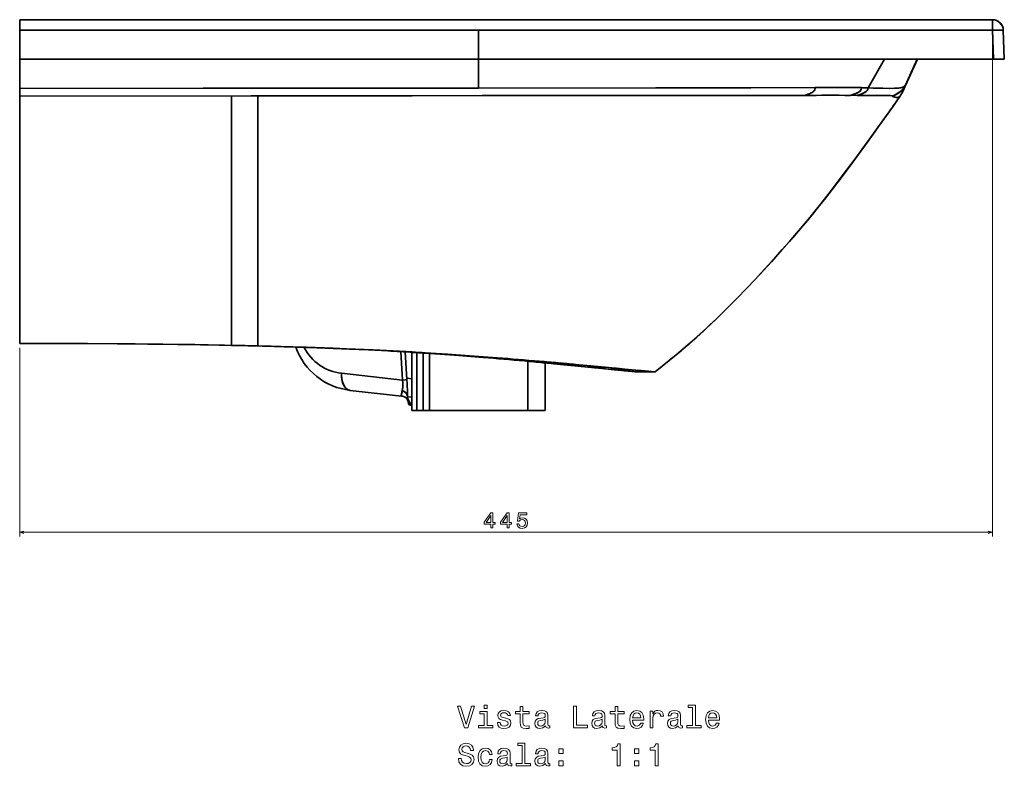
# Model space of a CAD drawing. Extents: x 219 to 1943, y 54 to 1421.
# Tile 7 of 7: x 1492 to 1943, y 845 to 1186. Entities that reach past the tile are written whole.
import ezdxf

# ---------------------------------------------------------------- set-up
doc = ezdxf.new("R2010")
doc.units = 0

msp = doc.modelspace()

# ---------------------------------------------------------------- linework, layer by layer
at = {"color": 7, "lineweight": 35}
for p, q in [((1491.88, 1186.24), (1937.05, 1186.24)), ((1937.05, 1186.24), (1491.88, 1186.24)), ((1491.88, 1181.42), (1701.88, 1181.42)), ((1491.88, 1181.42), (1701.88, 1181.42)), ((1701.88, 1181.42), (1937.05, 1181.42)), ((1701.88, 1181.42), (1937.05, 1181.42)), ((1701.88, 1168.24), (1491.88, 1168.24)), ((1701.88, 1168.24), (1491.88, 1168.24)), ((1701.88, 1168.24), (1491.88, 1168.24)), ((1937.51, 1168.24), (1701.88, 1168.24)), ((1919.59, 1168.24), (1701.88, 1168.24)), ((1701.88, 1168.24), (1937.51, 1168.24)), ((1902.74, 1168.24), (1937.51, 1168.24)), ((1491.88, 1067.16), (1491.88, 1151.3)), ((1491.88, 1067.2), (1491.88, 1151.3)), ((1588.78, 1037.32), (1588.78, 1151.42)), ((1600.85, 1151.43), (1600.85, 1037.04)), ((1491.88, 1038.22), (1491.88, 1067.2)), ((1491.88, 1038.22), (1491.88, 1067.16)), ((1671.38, 1007.48), (1671.38, 1034.13)), ((1673.7, 1033.99), (1673.7, 1007.48)), ((1673.7, 1007.48), (1673.7, 1033.99)), ((1676.52, 1033.81), (1676.52, 1007.48)), ((1676.52, 1007.48), (1676.52, 1033.81)), ((1679.38, 1033.62), (1679.38, 1007.48)), ((1724.38, 1007.48), (1724.38, 1030.04)), ((1724.38, 1030.03), (1724.38, 1007.48)), ((1724.38, 1030.03), (1724.38, 1007.48)), ((1732.38, 1029.3), (1732.38, 1007.48)), ((1732.38, 1029.3), (1732.38, 1007.48)), ((1667.14, 1021.45), (1639.16, 1024.55)), ((1639.16, 1024.55), (1667.14, 1021.45)), ((1666.58, 1014.15), (1643.19, 1016.74)), ((1643.19, 1016.74), (1666.57, 1014.15)), ((1671.38, 1007.48), (1731.79, 1007.48)), ((1679.38, 1007.48), (1724.38, 1007.48)), ((1723.94, 1007.48), (1679.38, 1007.48)), ((1732.38, 1007.48), (1684.94, 1007.48))]:
    msp.add_line(p, q, dxfattribs=at)
at = {"color": 7, "lineweight": 35, "ltscale": 0.120639}
for p, q in [((1491.88, 1186.24), (1491.88, 1181.42)), ((1491.88, 1181.42), (1491.88, 1186.24)), ((1937.05, 1181.42), (1937.05, 1186.24)), ((1937.05, 1181.42), (1937.05, 1186.24)), ((1937.05, 1181.42), (1937.05, 1186.24))]:
    msp.add_line(p, q, dxfattribs=at)
at = {"color": 7, "lineweight": 35, "ltscale": 0.329361}
for p, q in [((1491.88, 1168.24), (1491.88, 1181.42)), ((1491.88, 1168.24), (1491.88, 1181.42)), ((1701.88, 1181.42), (1701.88, 1168.24)), ((1701.88, 1168.24), (1701.88, 1181.42))]:
    msp.add_line(p, q, dxfattribs=at)
at = {"color": 7, "lineweight": 35, "ltscale": 0.329562}
for p, q in [((1937.05, 1181.42), (1937.51, 1168.24)), ((1937.05, 1181.42), (1937.51, 1168.24)), ((1942.5, 1168.24), (1942.04, 1181.42)), ((1942.5, 1168.24), (1942.04, 1181.42)), ((1942.04, 1181.42), (1942.5, 1168.24)), ((1942.5, 1168.24), (1942.04, 1181.42))]:
    msp.add_line(p, q, dxfattribs=at)
at = {"color": 7, "lineweight": 35, "ltscale": 0.000735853}
msp.add_line((1941.93, 1182.33), (1941.92, 1182.36), dxfattribs=at)
at = {"color": 8, "lineweight": 13}
for p, q in [((1937.09, 1179.24), (1937.09, 949.83)), ((1491.88, 1036.22), (1491.88, 949.84)), ((1491.88, 951.84), (1937.09, 951.83))]:
    msp.add_line(p, q, dxfattribs=at)
at = {"color": 7, "lineweight": 35, "ltscale": 0.337402}
for p, q in [((1491.88, 1168.24), (1491.88, 1154.75)), ((1491.88, 1154.75), (1491.88, 1168.24))]:
    msp.add_line(p, q, dxfattribs=at)
at = {"color": 7, "lineweight": 35, "ltscale": 0.331326}
for p, q in [((1701.88, 1154.99), (1701.88, 1168.24)), ((1701.88, 1168.24), (1701.88, 1154.99))]:
    msp.add_line(p, q, dxfattribs=at)
at = {"color": 7, "lineweight": 35, "ltscale": 0.379789}
msp.add_line((1880.16, 1155.07), (1887.74, 1168.24), dxfattribs=at)
msp.add_line((1880.16, 1155.07), (1887.74, 1168.24), dxfattribs=at)
at = {"color": 7, "lineweight": 35, "ltscale": 0.335097}
msp.add_line((1902.68, 1168.24), (1897.15, 1156.03), dxfattribs=at)
msp.add_line((1902.68, 1168.24), (1897.15, 1156.03), dxfattribs=at)
at = {"color": 7, "lineweight": 35, "ltscale": 0.193753}
for p, q in [((1899.54, 1161.18), (1902.74, 1168.24)), ((1902.74, 1168.24), (1899.54, 1161.18))]:
    msp.add_line(p, q, dxfattribs=at)
at = {"color": 7, "lineweight": 35, "ltscale": 0.42114}
msp.add_line((1902.74, 1168.24), (1919.59, 1168.24), dxfattribs=at)
at = {"color": 7, "lineweight": 35, "ltscale": 0.421118}
msp.add_line((1902.74, 1168.24), (1919.59, 1168.24), dxfattribs=at)
at = {"color": 7, "lineweight": 35, "ltscale": 0.305414}
for p, q in [((1931.8, 1168.24), (1919.59, 1168.24)), ((1919.59, 1168.24), (1931.8, 1168.24))]:
    msp.add_line(p, q, dxfattribs=at)
at = {"color": 7, "lineweight": 35, "ltscale": 0.305411}
msp.add_line((1919.59, 1168.24), (1931.8, 1168.24), dxfattribs=at)
at = {"color": 7, "lineweight": 35, "ltscale": 0.000253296}
msp.add_line((1931.8, 1168.24), (1931.79, 1168.24), dxfattribs=at)
at = {"color": 7, "lineweight": 35, "ltscale": 0.267502}
msp.add_line((1931.8, 1168.24), (1942.5, 1168.24), dxfattribs=at)
at = {"color": 7, "lineweight": 35, "ltscale": 0.124924}
for p, q in [((1942.5, 1168.24), (1937.51, 1168.24)), ((1937.51, 1168.24), (1942.5, 1168.24)), ((1937.51, 1168.24), (1942.5, 1168.24))]:
    msp.add_line(p, q, dxfattribs=at)
at = {"color": 7, "lineweight": 35, "ltscale": 0.139384}
msp.add_line((1897.24, 1156.11), (1899.54, 1161.18), dxfattribs=at)
at = {"color": 7, "lineweight": 35, "ltscale": 0.086115}
msp.add_line((1491.88, 1151.3), (1491.88, 1154.75), dxfattribs=at)
at = {"color": 7, "lineweight": 35, "ltscale": 0.055699}
msp.add_line((1896.64, 1154.78), (1895.72, 1152.75), dxfattribs=at)
at = {"color": 7, "lineweight": 35, "ltscale": 0.016271}
msp.add_line((1895.85, 1153.04), (1896.12, 1153.63), dxfattribs=at)
at = {"color": 7, "lineweight": 35, "ltscale": 0.04894}
msp.add_line((1896.12, 1153.63), (1896.92, 1155.41), dxfattribs=at)
at = {"color": 7, "lineweight": 35, "ltscale": 0.048799}
msp.add_line((1896.93, 1155.41), (1896.12, 1153.63), dxfattribs=at)
at = {"color": 7, "lineweight": 35, "ltscale": 0.000510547}
msp.add_line((1896.56, 1155.63), (1896.58, 1155.64), dxfattribs=at)
at = {"color": 7, "lineweight": 35, "ltscale": 0.003189}
for p, q in [((1897.1, 1155.92), (1897.15, 1156.03)), ((1897.15, 1156.03), (1897.1, 1155.92))]:
    msp.add_line(p, q, dxfattribs=at)
at = {"color": 7, "lineweight": 35, "ltscale": 0.000889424}
msp.add_line((1897.15, 1156.03), (1897.18, 1156.06), dxfattribs=at)
at = {"color": 7, "lineweight": 35, "ltscale": 0.000883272}
msp.add_line((1897.15, 1156.03), (1897.18, 1156.06), dxfattribs=at)
at = {"color": 7, "lineweight": 35, "ltscale": 0.000766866}
msp.add_line((1897.18, 1156.06), (1897.2, 1156.07), dxfattribs=at)
msp.add_line((1897.18, 1156.06), (1897.2, 1156.07), dxfattribs=at)
at = {"color": 7, "lineweight": 35, "ltscale": 0.002831}
msp.add_line((1897.2, 1156.07), (1897.29, 1156.15), dxfattribs=at)
at = {"color": 7, "lineweight": 35, "ltscale": 0.00152}
msp.add_line((1897.29, 1156.15), (1897.24, 1156.11), dxfattribs=at)
at = {"color": 7, "lineweight": 35, "ltscale": 0.074835}
for p, q in [((1875.12, 1151.65), (1872.12, 1151.66)), ((1872.12, 1151.66), (1875.12, 1151.65))]:
    msp.add_line(p, q, dxfattribs=at)
at = {"color": 7, "lineweight": 35, "ltscale": 0.004987}
for p, q in [((1875.12, 1151.65), (1875.31, 1151.71)), ((1875.31, 1151.71), (1875.12, 1151.65))]:
    msp.add_line(p, q, dxfattribs=at)
at = {"color": 7, "lineweight": 35, "ltscale": 2.87902e-05}
msp.add_line((1891.28, 1151.22), (1891.28, 1151.22), dxfattribs=at)
at = {"color": 7, "lineweight": 35, "ltscale": 0.001499}
for p, q in [((1891.58, 1151.45), (1891.64, 1151.47)), ((1891.64, 1151.47), (1891.58, 1151.45))]:
    msp.add_line(p, q, dxfattribs=at)
at = {"color": 7, "lineweight": 35, "ltscale": 0.000796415}
for p, q in [((1891.61, 1151.45), (1891.58, 1151.45)), ((1891.58, 1151.45), (1891.61, 1151.45))]:
    msp.add_line(p, q, dxfattribs=at)
at = {"color": 7, "lineweight": 35, "ltscale": 0.000717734}
for p, q in [((1891.64, 1151.44), (1891.61, 1151.45)), ((1891.61, 1151.45), (1891.64, 1151.44))]:
    msp.add_line(p, q, dxfattribs=at)
at = {"color": 7, "lineweight": 35, "ltscale": 0.061055}
for p, q in [((1894.75, 1151.13), (1893.33, 1149.14)), ((1893.33, 1149.14), (1894.75, 1151.13))]:
    msp.add_line(p, q, dxfattribs=at)
at = {"color": 7, "lineweight": 35, "ltscale": 0.000220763}
msp.add_line((1893.61, 1150.71), (1893.62, 1150.71), dxfattribs=at)
at = {"color": 7, "lineweight": 35, "ltscale": 0.013431}
msp.add_line((1887.43, 1140.86), (1887.11, 1140.42), dxfattribs=at)
at = {"color": 7, "lineweight": 35, "ltscale": 0.02425}
msp.add_line((1521.88, 1038.15), (1522.85, 1038.14), dxfattribs=at)
at = {"color": 7, "lineweight": 35, "ltscale": 0.001166}
for p, q in [((1521.88, 1038.15), (1521.88, 1038.1)), ((1521.88, 1038.1), (1521.88, 1038.15))]:
    msp.add_line(p, q, dxfattribs=at)
at = {"color": 7, "lineweight": 35, "ltscale": 0.001163}
msp.add_line((1521.88, 1038.15), (1521.88, 1038.1), dxfattribs=at)
at = {"color": 7, "lineweight": 35, "ltscale": 0.078197}
for p, q in [((1588.78, 1037.32), (1591.9, 1037.27)), ((1591.9, 1037.27), (1588.78, 1037.32))]:
    msp.add_line(p, q, dxfattribs=at)
at = {"color": 7, "lineweight": 35, "ltscale": 0.087899}
for p, q in [((1600.85, 1037.04), (1604.36, 1036.98)), ((1604.36, 1036.98), (1600.85, 1037.04))]:
    msp.add_line(p, q, dxfattribs=at)
at = {"color": 7, "lineweight": 35, "ltscale": 0.132878}
for p, q in [((1660.34, 1034.77), (1665.66, 1034.61)), ((1665.66, 1034.61), (1660.34, 1034.77))]:
    msp.add_line(p, q, dxfattribs=at)
at = {"color": 7, "lineweight": 35, "ltscale": 0.32512}
msp.add_line((1666.31, 1034.43), (1667.14, 1021.45), dxfattribs=at)
at = {"color": 7, "lineweight": 35, "ltscale": 0.325117}
msp.add_line((1667.14, 1021.45), (1666.31, 1034.43), dxfattribs=at)
at = {"color": 7, "lineweight": 35, "ltscale": 0.316821}
msp.add_line((1669.04, 1021.67), (1668.24, 1034.32), dxfattribs=at)
at = {"color": 7, "lineweight": 35, "ltscale": 0.140514}
for p, q in [((1671.81, 1034.1), (1677.43, 1033.94)), ((1677.43, 1033.94), (1671.81, 1034.1))]:
    msp.add_line(p, q, dxfattribs=at)
at = {"color": 7, "lineweight": 35, "ltscale": 0.159564}
for p, q in [((1704.01, 1031.78), (1710.39, 1031.63)), ((1710.39, 1031.63), (1704.01, 1031.78))]:
    msp.add_line(p, q, dxfattribs=at)
at = {"color": 7, "lineweight": 35, "ltscale": 0.169887}
for p, q in [((1722.88, 1030.17), (1729.68, 1030.06)), ((1729.68, 1030.06), (1722.88, 1030.17))]:
    msp.add_line(p, q, dxfattribs=at)
at = {"color": 7, "lineweight": 35, "ltscale": 0.174424}
for p, q in [((1731.37, 1029.4), (1738.34, 1029.3)), ((1738.34, 1029.3), (1731.37, 1029.4))]:
    msp.add_line(p, q, dxfattribs=at)
at = {"color": 7, "lineweight": 35, "ltscale": 0.178574}
for p, q in [((1739.15, 1028.66), (1746.29, 1028.59)), ((1746.29, 1028.59), (1739.15, 1028.66))]:
    msp.add_line(p, q, dxfattribs=at)
at = {"color": 7, "lineweight": 35, "ltscale": 0.185843}
for p, q in [((1752.42, 1027.36), (1759.86, 1027.32)), ((1759.86, 1027.32), (1752.42, 1027.36))]:
    msp.add_line(p, q, dxfattribs=at)
at = {"color": 7, "lineweight": 35, "ltscale": 0.070533}
msp.add_line((1759.72, 1026.62), (1762.52, 1026.34), dxfattribs=at)
at = {"color": 7, "lineweight": 35, "ltscale": 0.067122}
msp.add_line((1759.85, 1026.61), (1762.52, 1026.34), dxfattribs=at)
at = {"color": 7, "lineweight": 35, "ltscale": 0.191761}
for p, q in [((1762.52, 1026.34), (1770.19, 1026.32)), ((1770.19, 1026.32), (1762.52, 1026.34))]:
    msp.add_line(p, q, dxfattribs=at)
at = {"color": 7, "lineweight": 35, "ltscale": 0.003321}
msp.add_line((1774.35, 1025.22), (1774.48, 1025.22), dxfattribs=at)
at = {"color": 7, "lineweight": 35, "ltscale": 0.003299}
msp.add_line((1774.48, 1025.22), (1774.35, 1025.22), dxfattribs=at)
at = {"color": 7, "lineweight": 35, "ltscale": 0.199841}
msp.add_line((1782.48, 1025.22), (1774.48, 1025.22), dxfattribs=at)
at = {"color": 7, "lineweight": 35, "ltscale": 0.200043}
msp.add_line((1782.48, 1025.22), (1774.48, 1025.22), dxfattribs=at)
at = {"color": 7, "lineweight": 35, "ltscale": 0.017203}
msp.add_line((1782.65, 1025.24), (1781.97, 1025.24), dxfattribs=at)
at = {"color": 7, "lineweight": 35, "ltscale": 0.013635}
msp.add_line((1782.09, 1025.23), (1782.63, 1025.23), dxfattribs=at)
at = {"color": 7, "lineweight": 35, "ltscale": 0.010986}
msp.add_line((1782.63, 1025.23), (1782.19, 1025.23), dxfattribs=at)
at = {"color": 7, "lineweight": 35, "ltscale": 0.001355}
msp.add_line((1782.63, 1025.24), (1782.58, 1025.24), dxfattribs=at)
at = {"color": 7, "lineweight": 35, "ltscale": 0.000385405}
msp.add_line((1782.63, 1025.23), (1782.65, 1025.24), dxfattribs=at)
at = {"color": 7, "lineweight": 35, "ltscale": 0.000186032}
msp.add_line((1782.65, 1025.24), (1782.65, 1025.24), dxfattribs=at)
at = {"color": 7, "lineweight": 35, "ltscale": 0.059812}
for p, q in [((1671.38, 1022.07), (1669, 1022.33)), ((1669, 1022.33), (1671.38, 1022.07))]:
    msp.add_line(p, q, dxfattribs=at)
at = {"color": 7, "lineweight": 35, "ltscale": 0.000184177}
msp.add_line((1643.2, 1016.74), (1643.19, 1016.74), dxfattribs=at)
at = {"color": 7, "lineweight": 35, "ltscale": 0.000190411}
msp.add_line((1643.19, 1016.74), (1643.2, 1016.74), dxfattribs=at)
at = {"color": 7, "lineweight": 35, "ltscale": 0.049965}
for p, q in [((1671.38, 1013.62), (1669.39, 1013.84)), ((1669.39, 1013.84), (1671.38, 1013.62))]:
    msp.add_line(p, q, dxfattribs=at)
at = {"color": 7, "lineweight": 35, "ltscale": 0.014586}
msp.add_line((1671.38, 1009.96), (1670.79, 1009.99), dxfattribs=at)
at = {"color": 7, "lineweight": 35, "ltscale": 0.058109}
msp.add_line((1673.7, 1007.48), (1671.38, 1007.48), dxfattribs=at)
at = {"color": 7, "lineweight": 35, "ltscale": 0.070499}
msp.add_line((1676.52, 1007.48), (1673.7, 1007.48), dxfattribs=at)
at = {"color": 7, "lineweight": 35, "ltscale": 0.094855}
msp.add_line((1680.31, 1007.48), (1676.52, 1007.48), dxfattribs=at)
at = {"color": 7, "lineweight": 35, "ltscale": 0.11557}
msp.add_line((1684.94, 1007.48), (1680.31, 1007.48), dxfattribs=at)
at = {"color": 7, "lineweight": 35, "ltscale": 0.010782}
msp.add_line((1724.38, 1007.48), (1723.94, 1007.48), dxfattribs=at)
at = {"color": 7, "lineweight": 35, "ltscale": 0.014688}
msp.add_line((1731.79, 1007.48), (1732.38, 1007.48), dxfattribs=at)
at = {"color": 7, "lineweight": 35}
for points in [[(1937.05, 1186.24), (1937.81, 1186.18), (1938.56, 1186.01), (1939.28, 1185.72), (1939.94, 1185.32), (1940.53, 1184.83), (1941.04, 1184.25), (1941.46, 1183.6), (1941.77, 1182.89), (1941.96, 1182.15), (1942.04, 1181.42)], [(1937.05, 1181.42), (1940.03, 1181.49), (1941.38, 1181.48), (1941.86, 1181.46), (1942.01, 1181.43), (1942.04, 1181.43), (1942.04, 1181.42), (1942.04, 1181.42), (1942.04, 1181.42)], [(1942.04, 1181.42), (1942.04, 1181.42), (1942.04, 1181.42), (1942.03, 1181.43), (1941.93, 1181.45), (1941.39, 1181.48), (1940.72, 1181.49), (1939.21, 1181.47), (1937.05, 1181.42)], [(1942.04, 1181.42), (1942.04, 1181.42), (1942.04, 1181.42), (1942.03, 1181.43), (1942, 1181.44), (1941.7, 1181.47), (1941.2, 1181.48), (1939.8, 1181.48), (1937.05, 1181.42)], [(1491.88, 1154.75), (1575.88, 1154.87), (1701.88, 1154.99)], [(1491.88, 1154.75), (1625.71, 1154.93), (1701.88, 1154.99)], [(1701.88, 1154.99), (1809.7, 1155.12), (1825.1, 1155.14), (1855.91, 1155.24)], [(1701.88, 1154.99), (1783.03, 1155.09), (1826.51, 1155.14), (1855.91, 1155.24)], [(1851.19, 1151.65), (1852, 1151.95), (1853.28, 1152.4), (1853.78, 1152.61), (1854.27, 1152.84), (1854.74, 1153.11), (1855.09, 1153.36), (1855.39, 1153.64), (1855.58, 1153.86), (1855.72, 1154.1), (1855.85, 1154.47), (1855.9, 1154.72), (1855.91, 1155.24)], [(1855.91, 1155.24), (1855.9, 1154.72), (1855.85, 1154.47), (1855.72, 1154.1), (1855.56, 1153.84), (1855.36, 1153.6), (1854.99, 1153.28), (1854.57, 1153), (1854.11, 1152.76), (1853.61, 1152.53), (1852.62, 1152.16), (1851.19, 1151.65)], [(1855.91, 1155.24), (1860.15, 1155.27), (1866.52, 1155.29), (1873.59, 1155.24), (1877.14, 1155.17)], [(1855.91, 1155.24), (1860.19, 1155.27), (1866.59, 1155.29), (1871.87, 1155.26), (1877.14, 1155.17)], [(1872.12, 1151.66), (1872.93, 1151.91), (1874.23, 1152.35), (1875.27, 1152.8), (1875.77, 1153.07), (1876.1, 1153.29), (1876.4, 1153.53), (1876.65, 1153.79), (1876.86, 1154.07), (1877.02, 1154.42), (1877.08, 1154.67), (1877.14, 1155.17)], [(1877.14, 1155.17), (1877.08, 1154.67), (1877.02, 1154.43), (1876.86, 1154.07), (1876.68, 1153.82), (1876.46, 1153.58), (1876.06, 1153.27), (1875.61, 1152.98), (1875.13, 1152.73), (1874.61, 1152.5), (1873.58, 1152.12), (1872.45, 1151.76), (1872.12, 1151.66)], [(1875.31, 1151.71), (1876.09, 1151.96), (1877.27, 1152.37), (1878.18, 1152.76), (1878.62, 1152.99), (1879.22, 1153.39), (1879.67, 1153.82), (1879.84, 1154.05), (1879.97, 1154.3), (1880.12, 1154.77)], [(1880.12, 1154.77), (1879.97, 1154.29), (1879.69, 1153.84), (1879.28, 1153.44), (1878.7, 1153.04), (1878.05, 1152.7), (1877.38, 1152.41), (1876.11, 1151.96), (1875.31, 1151.71)], [(1880.16, 1155.07), (1882.41, 1154.96), (1883.89, 1154.91), (1886.86, 1154.86), (1891.14, 1154.85), (1893.09, 1154.88), (1894.25, 1154.96), (1895.15, 1155.12), (1895.78, 1155.3), (1896.31, 1155.51), (1896.76, 1155.75), (1897.15, 1156.03)], [(1897.15, 1156.03), (1896.84, 1155.8), (1896.38, 1155.54), (1895.68, 1155.27), (1894.76, 1155.04), (1893.64, 1154.91), (1892.31, 1154.86), (1889.75, 1154.85), (1886.61, 1154.87), (1883.83, 1154.91), (1880.16, 1155.07)], [(1891.61, 1151.45), (1892.33, 1151.77), (1893.53, 1152.43), (1894.3, 1152.93), (1895.06, 1153.48), (1895.78, 1154.1), (1896.4, 1154.76), (1896.88, 1155.47), (1897.18, 1156.06)], [(1897.18, 1156.06), (1896.9, 1155.5), (1896.44, 1154.81), (1895.9, 1154.22), (1895.21, 1153.6), (1894.45, 1153.03), (1893.67, 1152.51), (1892.92, 1152.08), (1891.89, 1151.56), (1891.61, 1151.45)], [(1891.64, 1151.44), (1892.36, 1151.77), (1893.56, 1152.43), (1894.33, 1152.93), (1895.09, 1153.49), (1895.81, 1154.11), (1896.42, 1154.77), (1896.91, 1155.49), (1897.2, 1156.07)], [(1897.2, 1156.07), (1896.92, 1155.51), (1896.46, 1154.82), (1895.93, 1154.23), (1895.23, 1153.6), (1894.47, 1153.03), (1893.7, 1152.52), (1892.95, 1152.08), (1891.92, 1151.56), (1891.64, 1151.44)], [(1891.64, 1151.47), (1892.35, 1151.8), (1893.54, 1152.45), (1894.28, 1152.93), (1895.01, 1153.46), (1895.71, 1154.04), (1896.31, 1154.67), (1896.8, 1155.36), (1897.1, 1155.92)], [(1897.1, 1155.92), (1896.81, 1155.38), (1896.35, 1154.73), (1895.83, 1154.17), (1895.16, 1153.57), (1894.43, 1153.03), (1893.68, 1152.54), (1892.95, 1152.11), (1891.91, 1151.59), (1891.64, 1151.47)], [(1897.29, 1156.15), (1896.98, 1155.5), (1896.6, 1154.91), (1896.03, 1154.25), (1895.21, 1153.51), (1894.29, 1152.82), (1892.94, 1151.98), (1891.77, 1151.38)], [(1896.64, 1154.78), (1896.61, 1154.75), (1896.56, 1154.71), (1896.36, 1154.55), (1896.11, 1154.33), (1895.51, 1153.84)], [(1896.89, 1155.35), (1896.4, 1154.25), (1895.72, 1152.75)], [(1897.2, 1156.07), (1897.29, 1156.14), (1897.29, 1156.15), (1897.29, 1156.14), (1897.23, 1156.08)], [(1897.23, 1156.08), (1897.29, 1156.14), (1897.29, 1156.15), (1897.29, 1156.14), (1897.2, 1156.07)], [(1851.19, 1151.65), (1815.26, 1151.59), (1779.32, 1151.56), (1671.53, 1151.49), (1491.88, 1151.3)], [(1491.88, 1151.3), (1703.47, 1151.51), (1789.65, 1151.56), (1825.22, 1151.6), (1851.19, 1151.65)], [(1782.65, 1025.24), (1785.93, 1027.81), (1789.18, 1030.41), (1792.37, 1033.03), (1795.53, 1035.69), (1798.64, 1038.38), (1801.72, 1041.1), (1804.77, 1043.86), (1807.78, 1046.65), (1810.76, 1049.47), (1813.72, 1052.33), (1816.65, 1055.22), (1819.55, 1058.15), (1825.2, 1063.99), (1830.64, 1069.77), (1835.89, 1075.5), (1840.89, 1081.08), (1845.67, 1086.54), (1850.21, 1091.86), (1854.51, 1097.03), (1858.54, 1102.02), (1862.38, 1106.91), (1866.08, 1111.74), (1870.35, 1117.43), (1874.67, 1123.25), (1883.41, 1135.25), (1891.74, 1146.92), (1893.33, 1149.14)], [(1891.58, 1151.45), (1889.87, 1151.54), (1887.74, 1151.58), (1884.14, 1151.61), (1875.12, 1151.65)], [(1875.12, 1151.65), (1883.82, 1151.61), (1887.45, 1151.58), (1890.35, 1151.52), (1891.58, 1151.45)], [(1894.75, 1151.13), (1894.63, 1151.05), (1894.25, 1150.87), (1893.99, 1150.78), (1893.62, 1150.71), (1893.1, 1150.71), (1892.51, 1150.8), (1891.65, 1151.05), (1891.33, 1151.16), (1891.29, 1151.19), (1891.28, 1151.2), (1891.28, 1151.21), (1891.28, 1151.23), (1891.3, 1151.24), (1891.4, 1151.28), (1891.56, 1151.32), (1891.75, 1151.37)], [(1891.69, 1151.35), (1891.39, 1151.28), (1891.3, 1151.24), (1891.28, 1151.22), (1891.28, 1151.22), (1891.28, 1151.21), (1891.28, 1151.2), (1891.3, 1151.18), (1891.34, 1151.16), (1891.47, 1151.11), (1892.35, 1150.84), (1892.95, 1150.72), (1893.46, 1150.7), (1893.81, 1150.74), (1894.12, 1150.82), (1894.6, 1151.03), (1894.75, 1151.13)], [(1891.75, 1151.37), (1891.79, 1151.38), (1891.79, 1151.39), (1891.8, 1151.4), (1891.79, 1151.4), (1891.79, 1151.41), (1891.77, 1151.42), (1891.64, 1151.44)], [(1891.64, 1151.44), (1891.77, 1151.42), (1891.79, 1151.41), (1891.8, 1151.4), (1891.8, 1151.39), (1891.79, 1151.39), (1891.79, 1151.38), (1891.75, 1151.37)], [(1894.75, 1151.13), (1895.21, 1151.83), (1895.72, 1152.75)], [(1895.72, 1152.75), (1895.22, 1151.84), (1894.75, 1151.13)], [(1883.67, 1135.62), (1879.67, 1130.09), (1871.43, 1118.87), (1867.31, 1113.37), (1863.73, 1108.66), (1860.16, 1104.07), (1856.44, 1099.41), (1852.53, 1094.63), (1848.36, 1089.68), (1843.99, 1084.61), (1839.4, 1079.41), (1834.62, 1074.11), (1829.62, 1068.67)], [(1819.66, 1058.26), (1816.75, 1055.33), (1813.81, 1052.43), (1810.86, 1049.57), (1807.87, 1046.73), (1804.85, 1043.94), (1801.8, 1041.17)], [(1491.88, 1038.22), (1498.75, 1038.21), (1521.88, 1038.1)], [(1521.88, 1038.1), (1500.88, 1038.2), (1491.88, 1038.22)], [(1521.88, 1038.15), (1544.67, 1037.99), (1567.46, 1037.71), (1585.66, 1037.39), (1603.84, 1036.97), (1612.89, 1036.71)], [(1521.88, 1038.15), (1544.67, 1037.99), (1567.46, 1037.71), (1585.66, 1037.39), (1603.84, 1036.97), (1612.89, 1036.71)], [(1588.78, 1037.32), (1572.07, 1037.64), (1555.35, 1037.87), (1538.62, 1038.04), (1521.88, 1038.15)], [(1588.78, 1037.32), (1572.07, 1037.64), (1555.35, 1037.87), (1538.62, 1038.04), (1521.88, 1038.15)], [(1522.85, 1038.14), (1540.13, 1038.03), (1557.4, 1037.85), (1574.66, 1037.6), (1591.9, 1037.27)], [(1591.9, 1037.27), (1578.1, 1037.54), (1564.29, 1037.76), (1550.5, 1037.93), (1536.69, 1038.06), (1522.85, 1038.14)], [(1660.34, 1034.77), (1651.59, 1035.22), (1642.79, 1035.62), (1633.86, 1035.99), (1624.9, 1036.33), (1606.93, 1036.88), (1600.85, 1037.04)], [(1660.34, 1034.77), (1651.59, 1035.22), (1642.79, 1035.62), (1627.9, 1036.22), (1612.94, 1036.71), (1600.85, 1037.04)], [(1604.36, 1036.98), (1622.99, 1036.43), (1635.32, 1035.99), (1647.6, 1035.49), (1656.65, 1035.07), (1665.66, 1034.61)], [(1665.66, 1034.61), (1653.65, 1035.21), (1641.51, 1035.75), (1635.38, 1035.99), (1616.77, 1036.63), (1604.36, 1036.98)], [(1704.01, 1031.78), (1693.12, 1032.64), (1681.94, 1033.44), (1671.81, 1034.1)], [(1704.01, 1031.78), (1694.72, 1032.52), (1685.22, 1033.22), (1671.81, 1034.1)], [(1677.43, 1033.94), (1687.69, 1033.28), (1697.76, 1032.58), (1710.39, 1031.63)], [(1710.39, 1031.63), (1697.64, 1032.59), (1684.4, 1033.5), (1677.43, 1033.94)], [(1732.38, 1029.3), (1739.4, 1028.64), (1751.97, 1027.41), (1758.38, 1026.76)], [(1732.38, 1029.3), (1739.46, 1028.63), (1752.11, 1027.39), (1758.55, 1026.74)], [(1639.16, 1024.55), (1639.15, 1023.4), (1639.24, 1022.26), (1639.43, 1021.16), (1639.74, 1020.11), (1640.16, 1019.15), (1640.65, 1018.37), (1640.94, 1018.01), (1641.25, 1017.68), (1641.56, 1017.42), (1641.88, 1017.2), (1642.52, 1016.89), (1642.85, 1016.8), (1643.19, 1016.74)], [(1782.58, 1025.24), (1782.1, 1025.26), (1779.9, 1025.43), (1777.11, 1025.67), (1768.89, 1026.45), (1759.86, 1027.32)], [(1774.35, 1025.22), (1773.17, 1025.3), (1768.03, 1025.78), (1762.52, 1026.34)], [(1774.35, 1025.22), (1773.17, 1025.3), (1768.03, 1025.78), (1762.52, 1026.34)], [(1770.19, 1026.32), (1779.34, 1025.45), (1781.79, 1025.25), (1782.41, 1025.22), (1782.59, 1025.22), (1782.63, 1025.23)], [(1774.65, 1025.9), (1779.64, 1025.45), (1782.29, 1025.25), (1782.61, 1025.24), (1782.65, 1025.24), (1782.65, 1025.24), (1782.65, 1025.24)], [(1667.14, 1021.45), (1667.26, 1020.2), (1667.26, 1018.99), (1667.18, 1017.84), (1666.99, 1016.64)], [(1666.99, 1016.64), (1667.12, 1017.44), (1667.22, 1018.32), (1667.27, 1019.25), (1667.25, 1020.35), (1667.14, 1021.45)], [(1669.04, 1021.67), (1668.93, 1021.65), (1668.46, 1021.58), (1667.14, 1021.45)], [(1667.14, 1021.45), (1668.37, 1021.57), (1668.99, 1021.66), (1669.04, 1021.67)], [(1669.39, 1013.79), (1669.31, 1015.68), (1669.14, 1019.83), (1669.04, 1021.67)], [(1666.99, 1016.64), (1666.66, 1015.14), (1666.55, 1014.59), (1666.52, 1014.39), (1666.52, 1014.23), (1666.53, 1014.18), (1666.56, 1014.16), (1666.57, 1014.15)], [(1666.57, 1014.15), (1666.54, 1014.17), (1666.53, 1014.19), (1666.52, 1014.27), (1666.53, 1014.46), (1666.65, 1015.09), (1666.87, 1016.06), (1666.99, 1016.64)], [(1669.54, 1012.17), (1669.28, 1012.62), (1668.84, 1013.12), (1668.26, 1013.56), (1667.56, 1013.91), (1666.98, 1014.09), (1666.57, 1014.15)], [(1666.99, 1016.64), (1667.64, 1016.32), (1668.22, 1015.92), (1668.71, 1015.43), (1669, 1015.02), (1669.22, 1014.58), (1669.35, 1014.11), (1669.39, 1013.79)], [(1669.98, 1010.3), (1669.82, 1010.75), (1669.68, 1011.27), (1669.58, 1011.89), (1669.43, 1013.28), (1669.39, 1013.79)], [(1669.39, 1013.79), (1669.49, 1012.66), (1669.6, 1012.04)], [(1670.79, 1009.99), (1670.34, 1010.08), (1669.98, 1010.3)]]:
    msp.add_lwpolyline(points, dxfattribs=at)
at = {"color": 8, "lineweight": 13}
for points in [[(1707.57, 953.83), (1708.47, 953.83), (1708.47, 955.57), (1709.47, 955.57), (1709.47, 956.38), (1708.47, 956.38), (1708.47, 960.68), (1707.56, 960.68), (1704.49, 956.46), (1704.49, 955.57), (1707.57, 955.57)], [(1715.04, 953.83), (1715.95, 953.83), (1715.95, 955.57), (1716.94, 955.57), (1716.94, 956.38), (1715.95, 956.38), (1715.95, 960.68), (1715.03, 960.68), (1711.96, 956.46), (1711.96, 955.57), (1715.04, 955.57)], [(1719.45, 955.66), (1719.68, 954.83), (1720.17, 954.19), (1720.9, 953.78), (1721.82, 953.63), (1722.84, 953.81), (1723.64, 954.31), (1724.14, 955.1), (1724.34, 956.1), (1724.16, 957.04), (1723.68, 957.78), (1722.92, 958.25), (1721.95, 958.42), (1721.19, 958.3), (1720.6, 957.97), (1720.89, 959.86), (1723.95, 959.86), (1723.95, 960.68), (1720.21, 960.68), (1719.66, 956.97), (1720.46, 956.97), (1721.05, 957.45), (1721.79, 957.62), (1722.44, 957.51), (1722.93, 957.18), (1723.25, 956.69), (1723.36, 956.05), (1723.25, 955.42), (1722.92, 954.92), (1722.43, 954.61), (1721.79, 954.5), (1721.26, 954.57), (1720.85, 954.8), (1720.54, 955.17), (1720.39, 955.66)], [(1705.34, 956.38), (1707.57, 959.51), (1707.57, 956.38)], [(1712.81, 956.38), (1715.04, 959.51), (1715.04, 956.38)]]:
    msp.add_lwpolyline(points, close=True, dxfattribs=at)
for points in [[(1493.81, 952.35), (1491.88, 951.84), (1493.81, 951.32)], [(1935.16, 951.31), (1937.09, 951.83), (1935.16, 952.35)]]:
    msp.add_lwpolyline(points, dxfattribs=at)
at = {"color": 7, "lineweight": 13}
for points in [[(1698.72, 872.38), (1696.21, 863.86), (1693.63, 872.38), (1692.27, 872.38), (1695.49, 862.37), (1696.93, 862.37), (1700.09, 872.38)], [(1705.78, 863.43), (1705.78, 869.84), (1702.52, 869.84), (1702.52, 868.76), (1704.51, 868.76), (1704.51, 863.43), (1701.92, 863.43), (1701.92, 862.37), (1708.4, 862.37), (1708.4, 863.43)], [(1705.82, 872.71), (1704.48, 872.71), (1704.48, 871.27), (1705.82, 871.27)], [(1714.37, 866.88), (1713.14, 867.16), (1712.24, 867.5), (1711.93, 868.17), (1712.02, 868.65), (1712.32, 868.99), (1712.81, 869.21), (1713.52, 869.3), (1714.2, 869.21), (1714.73, 868.95), (1715.07, 868.56), (1715.22, 868.04), (1716.46, 868.04), (1716.46, 868.07), (1716.24, 869.01), (1715.65, 869.74), (1714.73, 870.2), (1713.52, 870.38), (1712.29, 870.2), (1711.4, 869.73), (1710.84, 869.02), (1710.67, 868.13), (1710.8, 867.26), (1711.2, 866.66), (1711.86, 866.23), (1712.83, 865.92), (1714.24, 865.58), (1715.1, 865.22), (1715.33, 864.93), (1715.42, 864.5), (1715.29, 863.97), (1714.95, 863.56), (1714.38, 863.3), (1713.63, 863.22), (1712.84, 863.3), (1712.27, 863.61), (1711.88, 864.09), (1711.72, 864.77), (1710.49, 864.77), (1710.69, 863.62), (1711.29, 862.78), (1712.22, 862.28), (1713.52, 862.09), (1714.87, 862.28), (1715.87, 862.78), (1716.47, 863.59), (1716.69, 864.64), (1716.53, 865.55), (1716.08, 866.17), (1715.35, 866.57)], [(1720.95, 868.76), (1720.95, 864.89), (1721.04, 863.63), (1721.44, 862.77), (1722.25, 862.26), (1723.62, 862.09), (1725.12, 862.16), (1725.12, 863.26), (1724.02, 863.17), (1723.03, 863.29), (1722.5, 863.65), (1722.27, 864.25), (1722.22, 865.1), (1722.22, 868.76), (1725.12, 868.76), (1725.12, 869.84), (1722.22, 869.84), (1722.22, 872.11), (1720.95, 872.11), (1720.95, 869.84), (1718.76, 869.84), (1718.76, 868.76)], [(1732.52, 863.37), (1732.52, 863.33), (1732.6, 862.84), (1732.81, 862.5), (1733.72, 862.22), (1734.43, 862.34), (1734.43, 863.32), (1734.12, 863.27), (1733.72, 863.46), (1733.65, 864.04), (1733.65, 868.04), (1733.48, 869.07), (1732.97, 869.79), (1732.09, 870.22), (1730.85, 870.38), (1729.64, 870.2), (1728.75, 869.71), (1728.19, 868.95), (1728, 867.94), (1728, 867.86), (1729.14, 867.86), (1729.24, 868.46), (1729.56, 868.89), (1730.07, 869.15), (1730.81, 869.25), (1731.52, 869.18), (1732.02, 868.97), (1732.32, 868.59), (1732.42, 868.07), (1732.37, 867.47), (1732.14, 867.16), (1731.56, 867.02), (1730.48, 866.9), (1729.24, 866.65), (1728.36, 866.18), (1727.84, 865.46), (1727.68, 864.4), (1727.83, 863.45), (1728.27, 862.74), (1728.99, 862.29), (1729.99, 862.14), (1731.33, 862.44)], [(1745.33, 862.37), (1751.76, 862.37), (1751.76, 863.58), (1746.66, 863.58), (1746.66, 872.37), (1745.33, 872.37)], [(1758.55, 863.37), (1758.55, 863.33), (1758.62, 862.84), (1758.84, 862.5), (1759.74, 862.22), (1760.45, 862.34), (1760.45, 863.32), (1760.15, 863.27), (1759.74, 863.46), (1759.67, 864.04), (1759.67, 868.04), (1759.5, 869.07), (1758.99, 869.79), (1758.12, 870.22), (1756.88, 870.38), (1755.67, 870.2), (1754.77, 869.71), (1754.21, 868.95), (1754.02, 867.94), (1754.02, 867.86), (1755.16, 867.86), (1755.26, 868.46), (1755.58, 868.89), (1756.1, 869.15), (1756.83, 869.25), (1757.54, 869.18), (1758.04, 868.97), (1758.35, 868.59), (1758.45, 868.07), (1758.39, 867.47), (1758.16, 867.16), (1757.58, 867.02), (1756.5, 866.9), (1755.26, 866.65), (1754.38, 866.18), (1753.86, 865.46), (1753.71, 864.4), (1753.85, 863.45), (1754.3, 862.74), (1755.02, 862.29), (1756.01, 862.14), (1757.35, 862.44)], [(1764.33, 868.76), (1764.33, 864.89), (1764.41, 863.63), (1764.82, 862.77), (1765.62, 862.26), (1766.99, 862.09), (1768.49, 862.16), (1768.49, 863.26), (1767.39, 863.17), (1766.4, 863.29), (1765.87, 863.65), (1765.64, 864.25), (1765.59, 865.1), (1765.59, 868.76), (1768.49, 868.76), (1768.49, 869.84), (1765.59, 869.84), (1765.59, 872.11), (1764.33, 872.11), (1764.33, 869.84), (1762.14, 869.84), (1762.14, 868.76)], [(1772.41, 865.87), (1777.48, 865.87), (1777.5, 866.46), (1777.27, 868.12), (1776.63, 869.35), (1775.62, 870.1), (1774.28, 870.38), (1772.97, 870.09), (1771.96, 869.28), (1771.31, 867.97), (1771.08, 866.24), (1771.3, 864.47), (1771.95, 863.17), (1772.94, 862.37), (1774.24, 862.09), (1775.36, 862.28), (1776.29, 862.77), (1776.96, 863.55), (1777.35, 864.58), (1776.1, 864.58), (1775.84, 864.01), (1775.46, 863.58), (1774.4, 863.23), (1773.58, 863.39), (1772.96, 863.89), (1772.55, 864.71), (1772.41, 865.82)], [(1780.45, 862.37), (1781.72, 862.37), (1781.72, 866.79), (1781.85, 867.86), (1782.24, 868.62), (1782.87, 869.08), (1783.72, 869.24), (1784.35, 869.14), (1784.83, 868.85), (1785.12, 868.36), (1785.22, 867.7), (1786.5, 867.7), (1786.33, 868.86), (1785.85, 869.7), (1785.06, 870.2), (1783.98, 870.38), (1783.24, 870.26), (1782.61, 869.97), (1782.05, 869.48), (1781.6, 868.82), (1781.6, 870.1), (1780.45, 870.1)], [(1793.24, 863.37), (1793.24, 863.33), (1793.32, 862.84), (1793.53, 862.5), (1794.44, 862.22), (1795.15, 862.34), (1795.15, 863.32), (1794.84, 863.27), (1794.44, 863.46), (1794.37, 864.04), (1794.37, 868.04), (1794.2, 869.07), (1793.69, 869.79), (1792.81, 870.22), (1791.57, 870.38), (1790.36, 870.2), (1789.47, 869.71), (1788.91, 868.95), (1788.72, 867.94), (1788.72, 867.86), (1789.86, 867.86), (1789.96, 868.46), (1790.28, 868.89), (1790.8, 869.15), (1791.53, 869.25), (1792.24, 869.18), (1792.74, 868.97), (1793.04, 868.59), (1793.14, 868.07), (1793.09, 867.47), (1792.86, 867.16), (1792.28, 867.02), (1791.2, 866.9), (1789.96, 866.65), (1789.08, 866.18), (1788.56, 865.46), (1788.4, 864.4), (1788.55, 863.45), (1788.99, 862.74), (1789.71, 862.29), (1790.71, 862.14), (1792.05, 862.44)], [(1799.84, 871.65), (1799.84, 863.43), (1797.24, 863.43), (1797.24, 862.37), (1803.71, 862.37), (1803.71, 863.43), (1801.11, 863.43), (1801.11, 872.71), (1797.86, 872.71), (1797.86, 871.65)], [(1807.11, 865.87), (1812.18, 865.87), (1812.19, 866.46), (1811.96, 868.12), (1811.33, 869.35), (1810.32, 870.1), (1808.98, 870.38), (1807.67, 870.09), (1806.66, 869.28), (1806.01, 867.97), (1805.78, 866.24), (1806, 864.47), (1806.65, 863.17), (1807.64, 862.37), (1808.94, 862.09), (1810.06, 862.28), (1810.98, 862.77), (1811.66, 863.55), (1812.05, 864.58), (1810.8, 864.58), (1810.54, 864.01), (1810.16, 863.58), (1809.1, 863.23), (1808.27, 863.39), (1807.65, 863.89), (1807.25, 864.71), (1807.11, 865.82)], [(1732.38, 865.07), (1732.21, 864.33), (1731.75, 863.75), (1731.05, 863.37), (1730.2, 863.24), (1729.66, 863.32), (1729.27, 863.55), (1729.02, 863.95), (1728.95, 864.51), (1729.01, 865.02), (1729.24, 865.38), (1730.16, 865.78), (1731.33, 865.95), (1732.38, 866.3)], [(1758.4, 865.07), (1758.23, 864.33), (1757.77, 863.75), (1757.08, 863.37), (1756.23, 863.24), (1755.68, 863.32), (1755.29, 863.55), (1755.05, 863.95), (1754.97, 864.51), (1755.03, 865.02), (1755.26, 865.38), (1756.18, 865.78), (1757.35, 865.95), (1758.4, 866.3)], [(1772.41, 866.93), (1772.57, 867.93), (1772.96, 868.66), (1773.55, 869.11), (1774.33, 869.27), (1775.09, 869.11), (1775.68, 868.66), (1776.04, 867.93), (1776.17, 866.93)], [(1793.1, 865.07), (1792.93, 864.33), (1792.47, 863.75), (1791.78, 863.37), (1790.93, 863.24), (1790.38, 863.32), (1789.99, 863.55), (1789.74, 863.95), (1789.67, 864.51), (1789.73, 865.02), (1789.96, 865.38), (1790.88, 865.78), (1792.05, 865.95), (1793.1, 866.3)], [(1807.11, 866.93), (1807.27, 867.93), (1807.65, 868.66), (1808.24, 869.11), (1809.02, 869.27), (1809.79, 869.11), (1810.38, 868.66), (1810.74, 867.93), (1810.87, 866.93)], [(1693.94, 848.39), (1692.63, 848.39), (1692.91, 846.86), (1693.63, 845.74), (1694.74, 845.06), (1696.24, 844.82), (1697.73, 845.05), (1698.84, 845.68), (1699.54, 846.67), (1699.8, 847.99), (1699.59, 849.17), (1698.98, 849.93), (1698, 850.43), (1696.69, 850.81), (1695.56, 851.08), (1694.83, 851.4), (1694.41, 851.86), (1694.28, 852.58), (1694.41, 853.23), (1694.79, 853.72), (1695.36, 854.05), (1696.16, 854.17), (1696.96, 854.02), (1697.6, 853.63), (1698.01, 852.99), (1698.22, 852.11), (1699.53, 852.11), (1699.53, 852.14), (1699.3, 853.49), (1698.62, 854.5), (1697.55, 855.13), (1696.11, 855.35), (1694.82, 855.13), (1693.81, 854.53), (1693.16, 853.59), (1692.93, 852.38), (1693.12, 851.3), (1693.66, 850.56), (1694.53, 850.07), (1695.71, 849.7), (1696.88, 849.37), (1697.76, 849.05), (1698.29, 848.59), (1698.48, 847.84), (1698.3, 847.08), (1697.86, 846.5), (1697.18, 846.14), (1696.3, 846.03), (1695.32, 846.18), (1694.57, 846.65), (1694.1, 847.39)], [(1706.83, 850.26), (1708.09, 850.26), (1707.83, 851.41), (1707.21, 852.32), (1706.24, 852.88), (1704.99, 853.1), (1703.61, 852.81), (1702.55, 852.01), (1701.89, 850.69), (1701.66, 848.94), (1701.88, 847.19), (1702.52, 845.9), (1703.55, 845.09), (1704.95, 844.82), (1706.18, 845.03), (1707.15, 845.64), (1707.81, 846.59), (1708.1, 847.86), (1706.89, 847.86), (1706.67, 847.05), (1706.27, 846.44), (1705.69, 846.07), (1704.99, 845.95), (1704.11, 846.14), (1703.48, 846.72), (1703.09, 847.65), (1702.96, 848.98), (1703.09, 850.28), (1703.49, 851.21), (1704.14, 851.79), (1704.99, 851.99), (1705.74, 851.86), (1706.3, 851.53), (1706.67, 850.98)], [(1715.18, 846.1), (1715.18, 846.05), (1715.25, 845.56), (1715.46, 845.22), (1716.37, 844.95), (1717.08, 845.06), (1717.08, 846.04), (1716.78, 846), (1716.37, 846.18), (1716.3, 846.76), (1716.3, 850.77), (1716.13, 851.79), (1715.62, 852.51), (1714.74, 852.94), (1713.5, 853.1), (1712.29, 852.93), (1711.4, 852.44), (1710.84, 851.67), (1710.65, 850.67), (1710.65, 850.58), (1711.79, 850.58), (1711.89, 851.18), (1712.21, 851.62), (1712.73, 851.88), (1713.46, 851.98), (1714.17, 851.9), (1714.67, 851.69), (1714.97, 851.31), (1715.07, 850.8), (1715.02, 850.19), (1714.79, 849.89), (1714.21, 849.74), (1713.13, 849.63), (1711.89, 849.37), (1711.01, 848.91), (1710.49, 848.19), (1710.33, 847.12), (1710.48, 846.17), (1710.93, 845.46), (1711.65, 845.02), (1712.64, 844.86), (1713.98, 845.16)], [(1721.78, 854.37), (1721.78, 846.16), (1719.17, 846.16), (1719.17, 845.09), (1725.64, 845.09), (1725.64, 846.16), (1723.04, 846.16), (1723.04, 855.43), (1719.79, 855.43), (1719.79, 854.37)], [(1732.52, 846.1), (1732.52, 846.05), (1732.6, 845.56), (1732.81, 845.22), (1733.72, 844.95), (1734.43, 845.06), (1734.43, 846.04), (1734.12, 846), (1733.72, 846.18), (1733.65, 846.76), (1733.65, 850.77), (1733.48, 851.79), (1732.97, 852.51), (1732.09, 852.94), (1730.85, 853.1), (1729.64, 852.93), (1728.75, 852.44), (1728.19, 851.67), (1728, 850.67), (1728, 850.58), (1729.14, 850.58), (1729.24, 851.18), (1729.56, 851.62), (1730.07, 851.88), (1730.81, 851.98), (1731.52, 851.9), (1732.02, 851.69), (1732.32, 851.31), (1732.42, 850.8), (1732.37, 850.19), (1732.14, 849.89), (1731.56, 849.74), (1730.48, 849.63), (1729.24, 849.37), (1728.36, 848.91), (1727.84, 848.19), (1727.68, 847.12), (1727.83, 846.17), (1728.27, 845.46), (1728.99, 845.02), (1729.99, 844.86), (1731.33, 845.16)], [(1738.59, 850.68), (1740.58, 850.68), (1740.58, 852.83), (1738.59, 852.83)], [(1765.35, 845.09), (1766.66, 845.09), (1766.66, 855.16), (1765.68, 855.16), (1765.42, 854.28), (1764.9, 853.69), (1764.11, 853.35), (1763.01, 853.23), (1763.01, 852.21), (1765.35, 852.21)], [(1773.29, 850.68), (1775.28, 850.68), (1775.28, 852.83), (1773.29, 852.83)], [(1782.7, 845.09), (1784.01, 845.09), (1784.01, 855.16), (1783.03, 855.16), (1782.77, 854.28), (1782.25, 853.69), (1781.46, 853.35), (1780.36, 853.23), (1780.36, 852.21), (1782.7, 852.21)], [(1715.03, 847.8), (1714.86, 847.05), (1714.4, 846.47), (1713.71, 846.1), (1712.86, 845.97), (1712.31, 846.04), (1711.92, 846.27), (1711.67, 846.67), (1711.6, 847.24), (1711.66, 847.74), (1711.89, 848.1), (1712.81, 848.5), (1713.98, 848.68), (1715.03, 849.02)], [(1732.38, 847.8), (1732.21, 847.05), (1731.75, 846.47), (1731.05, 846.1), (1730.2, 845.97), (1729.66, 846.04), (1729.27, 846.27), (1729.02, 846.67), (1728.95, 847.24), (1729.01, 847.74), (1729.24, 848.1), (1730.16, 848.5), (1731.33, 848.68), (1732.38, 849.02)], [(1738.59, 845.09), (1740.58, 845.09), (1740.58, 847.24), (1738.59, 847.24)], [(1773.29, 845.09), (1775.28, 845.09), (1775.28, 847.24), (1773.29, 847.24)]]:
    msp.add_lwpolyline(points, close=True, dxfattribs=at)
at = {"color": 7, "lineweight": 35}
for centre, radius, start, end in [((1937.05, 1181.24), 5, 2.0032, 89.9968), ((1937.05, 1181.24), 5, 2.0032, 89.9968), ((1937.04, 1181.38), 4.87, 84.861, 89.9602), ((1937.1, 1182.9), 3.34, 85.3917, 90.8337), ((1937.09, 1182.71), 3.53, 84.864, 90.7188), ((1937.04, 1181.34), 4.91, 84.8869, 89.9412), ((1937.04, 1181.21), 5.03, 55.7722, 78.759), ((1937.1, 1181.31), 4.92, 55.6296, 60.8547), ((1937.1, 1181.32), 4.91, 57.5789, 60.8575), ((1937.06, 1181.25), 4.98, 30.6067, 55.2094), ((1937.05, 1181.24), 5, 1.9914, 45.6531), ((1937.05, 1181.24), 5, 1.9876, 31.6351), ((1937.09, 1181.24), 4.95, 2.069, 12.7021), ((417.57, 1153.13), 1074.31, 359.90226, 0.08597), ((1870.94, 905.96), 249.29, 87.8798, 88.5756), ((1870.99, 907.62), 247.62, 87.8774, 88.578), ((1874.72, 1155.74), 5.48, 349.8536, 353.0684), ((1874.72, 1155.74), 5.48, 349.8536, 353.0684), ((1837.18, 1180.16), 64.63, 335.0462, 335.916), ((1862.83, -5919.93), 7071.59, 89.924672, 90.094314), ((1862.85, -5921.92), 7073.58, 89.924857, 90.094444), ((3764.29, -188.7), 2300.07, 144.43319, 144.57322), ((1896.21, 1143.41), 9.25, 119.0373, 122.115), ((1856.36, 1171.3), 43.51, 334.617, 335.9925), ((1856.36, 1171.3), 43.51, 334.617, 335.9925), ((1492.44, -5031.22), 6069.44, 89.712909, 90.005296), ((1492.44, -5030.74), 6068.96, 89.712896, 90.00531), ((1526.18, -1927.79), 2965.78, 88.55727, 88.79052), ((1526.18, -1927.71), 2965.7, 88.55726, 88.79052), ((1526.43, -1988.68), 3026.66, 88.52454, 88.76044), ((1525.79, -2017.32), 3055.31, 88.52646, 88.76016), ((1540.63, -1389.87), 2427.66, 88.16852, 88.29435), ((1540.69, -1387.85), 2425.64, 88.16835, 88.29428), ((1646.49, 1046.56), 30, 199.4902, 263.6817), ((1646.5, 1046.56), 30, 199.4912, 263.6796), ((1646.49, 1046.56), 30, 199.4864, 263.6818), ((1573.27, 1296.34), 342.54, 308.7984, 311.7677), ((1641.58, 1046.42), 22, 207.0107, 263.6818), ((1641.58, 1046.42), 22, 207.0078, 263.6844), ((1577.21, -501.25), 1538.27, 86.47423, 86.90207), ((1577.21, -501.33), 1538.35, 86.47422, 86.90203), ((1572.18, -705.2), 1742.31, 86.5368, 86.92457), ((1573.06, -690.06), 1727.15, 86.53576, 86.92694), ((1514.23, -1300.6), 2340.09, 84.88445, 85.34836), ((1514.02, -1303.06), 2342.56, 84.88476, 85.34819), ((1504.24, -1605.34), 2645.02, 85.11078, 85.53005), ((1506.77, -1575.45), 2615.02, 85.11003, 85.53413), ((1498.42, -1478.16), 2518.35, 84.69243, 84.88627), ((1498.73, -1474.76), 2514.94, 84.69231, 84.88642), ((1491.01, -1761.32), 2801.57, 84.93504, 85.11296), ((1492.88, -1740.03), 2780.18, 84.93475, 85.11401), ((1480.81, -1667.76), 2708.77, 84.52733, 84.69259), ((1480.88, -1666.96), 2707.97, 84.52731, 84.69262), ((1477.1, -1918.28), 2959.14, 84.78062, 84.93506), ((1475.78, -1932.91), 2973.83, 84.78095, 84.93467), ((1438.47, -2106.5), 3149.55, 84.2792, 84.52188), ((1438.48, -2106.42), 3149.47, 84.2792, 84.52188), ((1439.72, -2324.91), 3367.48, 84.5448, 84.77665), ((1439.22, -2330.25), 3372.85, 84.54485, 84.77644), ((1117.38, -5307.92), 6367.03, 84.184479, 84.275833), ((1118.49, -5296.92), 6355.97, 84.184417, 84.275928), ((1187.83, -4958.24), 6012.83, 84.441984, 84.54094), ((2003.95, 3390.82), 2376.77, 264.17008, 264.32852), ((1978.04, 3133.8), 2118.45, 264.16097, 264.34948), ((1797.38, 1305.66), 281.4, 264.305, 264.999), ((1797.21, 1303.79), 279.52, 264.3018, 265.0009), ((1775.31, 1047.97), 22.77, 265.1982, 267.5722), ((1774.76, 1037.14), 11.92, 266.3713, 268.0409), ((1774.48, 1028.84), 3.62, 267.9625, 270.7573), ((1793.46, 1181.11), 156.3, 264.7189, 265.5624), ((1782.51, 1026.06), 0.844, 267.8334, 278.6519), ((1782.64, 1025.28), 0.0381, 262.014, 296.9396), ((1665.83, 1009.26), 5.02, 8.4368, 43.1896), ((1665.83, 1009.26), 5.02, 8.4368, 43.1895)]:
    msp.add_arc(centre, radius, start, end, dxfattribs=at)
for centre, major_axis, ratio, start_param, end_param in [((1644.07, 1024.69), (-0.88, -7.95), 0.610574, 4.797447, 6.283193), ((1664.4, 1013.48), (4.99, 0.31), 0.719945, 6.283184, 7.26531)]:
    msp.add_ellipse(centre, major_axis=major_axis, ratio=ratio, start_param=start_param, end_param=end_param, dxfattribs=at)

doc.saveas('drawing.dxf')
